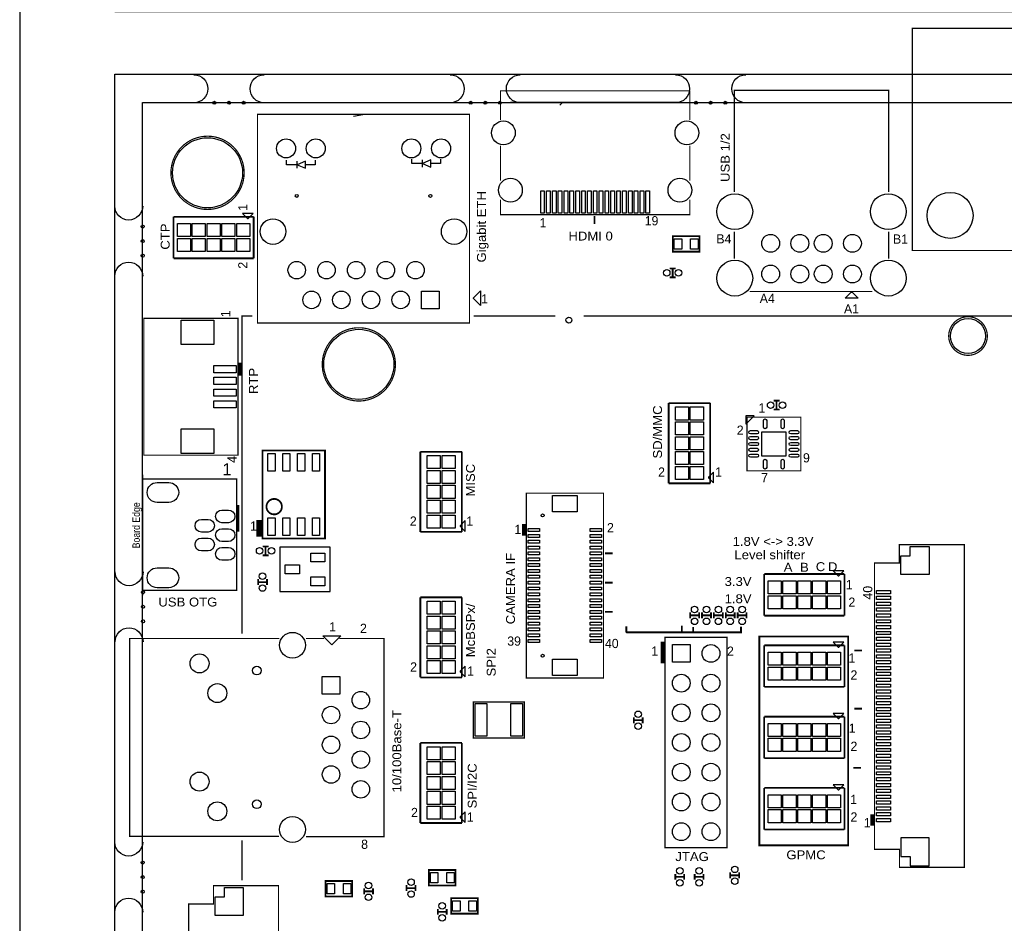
# Model space of a CAD drawing. Extents: x -11 to 131, y -42 to 220.
# Tile 2 of 4: x -11 to 74, y 35 to 112. Entities that reach past the tile are written whole.
import ezdxf
from ezdxf.enums import TextEntityAlignment as Align

# ---------------------------------------------------------------- set-up
doc = ezdxf.new("R2010")
doc.units = 0
for name, color, linetype in [('BOARD_GEOMETRY_OUTLINE', 4, 'CONTINUOUS'), ('BOARD_GEOMETRY_SILKSCREEN_TOP', 3, 'CONTINUOUS'), ('PACKAGE_GEOMETRY_SILKSCREEN_TOP', 5, 'CONTINUOUS'), ('PIN_TOP', 6, 'CONTINUOUS')]:
    doc.layers.add(name, color=color, linetype=linetype)

msp = doc.modelspace()

# ---------------------------------------------------------------- linework, layer by layer
at = {"layer": 'BOARD_GEOMETRY_OUTLINE'}
for points in [[(5.9944, 112.754664), (-2.3876, 112.754664), (-2.3876, 220.1418), (-10.5156, 220.1418), (-10.5156, 0.1778), (-2.37998, 0.1778), (-2.37998, 107.4166), (122.428, 107.4166), (122.387614, -0.0254), (130.515614, -0.0254), (130.515614, 220.160088), (122.387614, 220.160088), (122.428, 112.754664)], [(0, 0), (0, 105.000044), (120.000014, 105.000044), (120.000014, 0)]]:
    msp.add_lwpolyline(points, close=True, dxfattribs=at)
for points in [[(4.3942, 107.35818, -1), (4.3942, 104.97058)], [(10.3886, 104.97058, -1), (10.3886, 107.35818)], [(26.3144, 107.35818, -1), (26.3144, 104.97058)], [(32.3088, 104.97058, -1), (32.3088, 107.35818)], [(45.593, 107.35818, -1), (45.593, 104.97058)], [(51.5874, 104.97058, -1), (51.5874, 107.35818)], [(0.00762, 96.139, -1), (-2.37998, 96.139)], [(-2.37998, 90.1446, -1), (0.00762, 90.1446)], [(0.03302, 64.8716, -1), (-2.35458, 64.8716)], [(-2.35458, 58.8772, -1), (0.03302, 58.8772)], [(0.00762, 41.7576, -1), (-2.37998, 41.7576)], [(-2.37998, 35.7632, -1), (0.00762, 35.7632)]]:
    msp.add_lwpolyline(points, format="xyb", dxfattribs=at)
at = {"layer": 'BOARD_GEOMETRY_SILKSCREEN_TOP', "const_width": 0.1524}
for points in [[(38.6588, 94.615), (38.6588, 95.2754)], [(39.5478, 66.4464), (40.2082, 66.4464)], [(39.5478, 63.9318), (40.2082, 63.9318)], [(39.5478, 61.4426), (40.2082, 61.4426)], [(51.181508, 60.173108), (51.181508, 59.690508), (41.402508, 59.690508), (41.377108, 59.715908), (41.377108, 60.198508)], [(46.126908, 59.766708), (46.126908, 60.249308)], [(47.092108, 59.715908), (47.092108, 60.147708)], [(60.8838, 58.1406), (61.5442, 58.1406)], [(60.8838, 53.1622), (61.5442, 53.1622)], [(60.7822, 48.1076), (61.4426, 48.1076)]]:
    msp.add_lwpolyline(points, dxfattribs=at)
msp.add_lwpolyline([(52.959508, 59.334908), (60.350908, 59.334908), (60.350908, 41.478708), (52.756308, 41.478708), (52.756308, 59.334908)], close=True, dxfattribs=at)
at = {"layer": 'PACKAGE_GEOMETRY_SILKSCREEN_TOP'}
for points, const_width in [([(83.94319, 92.338652), (65.84315, 92.338652), (65.84315, 111.338614), (97.243138, 111.338614), (97.243138, 92.338652), (82.543142, 92.338652)], 0.100076), ([(30.610048, 103.495094), (30.610048, 105.995216), (46.810168, 105.995216), (46.810168, 103.495094)], 0.100076), ([(50.618644, 97.338388), (50.618644, 106.038396), (63.81877, 106.038396), (63.81877, 97.338388)], 0.100076), ([(16.129508, 86.131908), (9.830308, 86.131908), (9.830308, 103.988108), (27.965908, 103.988108), (27.965908, 86.131908), (15.570708, 86.131908)], 0.1016), ([(30.610048, 98.295206), (30.610048, 101.2952)], 0.100076), ([(46.810168, 101.2952), (46.810168, 98.295206)], 0.100076), ([(38.810184, 95.395034), (30.610048, 95.395034), (30.610048, 96.695006)], 0.100076), ([(46.810168, 96.695006), (46.810168, 95.395034), (44.509944, 95.395034)], 0.100076), ([(2.642108, 95.225108), (9.500108, 95.225108)], 0.1524), ([(2.642108, 91.669108), (2.642108, 95.225108)], 0.1524), ([(9.500108, 95.225108), (9.500108, 91.669108)], 0.1524), ([(38.509956, 95.395034), (44.710096, 95.395034)], 0.100076), ([(50.618644, 91.638374), (50.618644, 93.938344)], 0.100076), ([(63.81877, 93.938344), (63.81877, 91.638374)], 0.100076), ([(9.500108, 91.669108), (2.642108, 91.669108)], 0.1524), ([(45.593, 90.805), (45.085, 90.805)], 0.1524), ([(45.339, 90.043), (45.339, 90.805)], 0.1524), ([(45.593, 90.043), (45.085, 90.043)], 0.1524), ([(62.418722, 88.838278), (51.918616, 88.838278)], 0.100076), ([(8.49503, 59.563), (8.49503, 86.740238), (9.3726, 86.740238)], 0.100076), ([(28.321, 86.740238), (35.306, 86.740238)], 0.100076), ([(37.719, 86.740238), (109.194854, 86.740238), (109.194854, 68.707)], 0.100076), ([(8.154416, 81.190846), (8.154416, 74.840846), (0.104394, 74.840846), (0.104394, 86.540594), (8.154416, 86.540594), (8.154416, 80.590644)], 0.100076), ([(8.354314, 82.740754), (8.354314, 81.64068)], 0.299974), ([(44.9961, 79.287116), (48.5521, 79.287116)], 0.1524), ([(44.9961, 72.429116), (44.9961, 79.287116)], 0.1524), ([(48.5521, 79.287116), (48.5521, 72.429116)], 0.1524), ([(54.483508, 79.501492), (53.975508, 79.501492)], 0.1524), ([(54.229508, 78.739492), (54.229508, 79.501492)], 0.1524), ([(54.483508, 78.739492), (53.975508, 78.739492)], 0.1524), ([(54.900322, 78.09357), (51.70043, 78.09357), (51.70043, 73.49363), (56.30037, 73.49363), (56.30037, 78.09357), (54.750462, 78.09357)], 0.100076), ([(23.754588, 75.132184), (27.310588, 75.132184)], 0.1524), ([(23.754588, 68.274184), (23.754588, 75.132184)], 0.1524), ([(27.310588, 75.132184), (27.310588, 68.274184)], 0.1524), ([(0.013208, 73.160382), (0.013208, 62.880494), (-0.006858, 62.860428)], 0.100076), ([(1.563116, 72.800464), (8.043164, 72.800464), (8.043164, 63.28029), (-0.006858, 63.28029), (-0.006858, 72.800464), (1.963166, 72.800464)], 0.100076), ([(48.5521, 72.429116), (44.9961, 72.429116)], 0.1524), ([(39.417498, 64.086994), (39.417498, 55.787036), (32.817562, 55.787036), (32.817562, 71.586852), (39.417498, 71.586852), (39.417498, 63.186818)], 0.100076), ([(8.183118, 68.293488), (8.183118, 70.579488)], 0.151892), ([(9.957308, 67.869308), (9.957308, 69.291708)], 0.4572), ([(32.607504, 68.94703), (32.607504, 67.956938)], 0.299974), ([(27.310588, 68.274184), (23.754588, 68.274184)], 0.1524), ([(10.262108, 67.031108), (10.770108, 67.031108)], 0.1524), ([(10.516108, 67.031108), (10.516108, 66.269108)], 0.1524), ([(62.607952, 43.931332), (62.607952, 65.611502), (64.727836, 65.611502), (64.727836, 67.181476), (70.287896, 67.181476), (70.287896, 39.591488), (64.737996, 39.591488), (64.737996, 41.141396), (62.607952, 41.141396), (62.607952, 44.341288)], 0.100076), ([(10.262108, 66.269108), (10.770108, 66.269108)], 0.1524), ([(9.881108, 64.237108), (9.881108, 63.729108)], 0.1524), ([(10.643108, 63.983108), (9.881108, 63.983108)], 0.1524), ([(10.643108, 64.237108), (10.643108, 63.729108)], 0.1524), ([(53.173122, 64.672972), (60.031122, 64.672972)], 0.1524), ([(53.173122, 61.116972), (53.173122, 64.672972)], 0.1524), ([(60.031122, 64.672972), (60.031122, 61.116972)], 0.1524), ([(23.754588, 62.686184), (27.310588, 62.686184)], 0.1524), ([(23.754588, 55.828184), (23.754588, 62.686184)], 0.1524), ([(27.310588, 62.686184), (27.310588, 55.828184)], 0.1524), ([(46.838108, 61.392308), (46.838108, 60.884308)], 0.1524), ([(47.600108, 61.138308), (46.838108, 61.138308)], 0.1524), ([(47.600108, 61.392308), (47.600108, 60.884308)], 0.1524), ([(47.854108, 61.392308), (47.854108, 60.884308)], 0.1524), ([(48.616108, 61.138308), (47.854108, 61.138308)], 0.1524), ([(48.616108, 61.392308), (48.616108, 60.884308)], 0.1524), ([(48.870108, 61.392308), (48.870108, 60.884308)], 0.1524), ([(49.632108, 61.138308), (48.870108, 61.138308)], 0.1524), ([(49.632108, 61.392308), (49.632108, 60.884308)], 0.1524), ([(49.886108, 61.392308), (49.886108, 60.884308)], 0.1524), ([(50.648108, 61.138308), (49.886108, 61.138308)], 0.1524), ([(50.648108, 61.392308), (50.648108, 60.884308)], 0.1524), ([(50.902108, 60.884308), (50.902108, 61.392308)], 0.1524), ([(50.902108, 61.138308), (51.664108, 61.138308)], 0.1524), ([(51.664108, 60.884308), (51.664108, 61.392308)], 0.1524), ([(60.031122, 61.116972), (53.173122, 61.116972)], 0.1524), ([(11.675618, 42.251376), (-1.100582, 42.251376), (-1.100582, 59.167776), (11.701018, 59.167776)], 0.1016), ([(16.828008, 59.167776), (20.641818, 59.167776), (20.641818, 42.225976), (13.961618, 42.225976)], 0.1016), ([(13.961618, 59.167776), (15.519908, 59.167776)], 0.1016), ([(44.475908, 58.903108), (44.475908, 57.048908)], 0.3048), ([(49.987708, 55.753508), (49.987708, 41.275508), (44.679108, 41.275508), (44.679108, 59.258708), (49.987708, 59.258708), (49.987708, 55.143908)], 0.1016), ([(53.173122, 58.576972), (60.031122, 58.576972)], 0.1524), ([(53.173122, 55.020972), (53.173122, 58.576972)], 0.1524), ([(60.031122, 58.576972), (60.031122, 55.020972)], 0.1524), ([(27.310588, 55.828184), (23.754588, 55.828184)], 0.1524), ([(60.031122, 55.020972), (53.173122, 55.020972)], 0.1524), ([(31.66237, 53.733954), (32.65297, 53.733954), (32.65297, 50.655474), (28.296108, 50.655474), (28.296108, 53.733954), (31.68904, 53.733954)], 0.1016), ([(42.012108, 52.426108), (42.012108, 51.918108)], 0.1524), ([(42.774108, 52.172108), (42.012108, 52.172108)], 0.1524), ([(42.774108, 52.426108), (42.774108, 51.918108)], 0.1524), ([(53.173122, 52.480972), (60.031122, 52.480972)], 0.1524), ([(53.173122, 48.924972), (53.173122, 52.480972)], 0.1524), ([(60.031122, 52.480972), (60.031122, 48.924972)], 0.1524), ([(23.754588, 50.240184), (27.310588, 50.240184)], 0.1524), ([(23.754588, 43.382184), (23.754588, 50.240184)], 0.1524), ([(27.310588, 50.240184), (27.310588, 43.382184)], 0.1524), ([(60.031122, 48.924972), (53.173122, 48.924972)], 0.1524), ([(53.173122, 46.384972), (60.031122, 46.384972)], 0.1524), ([(53.173122, 42.828972), (53.173122, 46.384972)], 0.1524), ([(60.031122, 46.384972), (60.031122, 42.828972)], 0.1524), ([(62.4078, 43.151298), (62.4078, 44.14139)], 0.299974), ([(27.310588, 43.382184), (23.754588, 43.382184)], 0.1524), ([(60.031122, 42.828972), (53.173122, 42.828972)], 0.1524), ([(8.49503, 38.481), (8.49503, 41.91)], 0.100076), ([(45.568108, 38.532308), (45.568108, 39.040308)], 0.1524), ([(45.568108, 38.786308), (46.330108, 38.786308)], 0.1524), ([(46.330108, 38.532308), (46.330108, 39.040308)], 0.1524), ([(47.219108, 38.532308), (47.219108, 39.040308)], 0.1524), ([(47.219108, 38.786308), (47.981108, 38.786308)], 0.1524), ([(47.981108, 38.532308), (47.981108, 39.040308)], 0.1524), ([(50.267108, 38.659308), (50.267108, 39.167308)], 0.1524), ([(50.267108, 38.913308), (51.029108, 38.913308)], 0.1524), ([(51.029108, 38.659308), (51.029108, 39.167308)], 0.1524), ([(3.936492, 14.777974), (3.936492, 36.458144), (6.056376, 36.458144), (6.056376, 38.028118), (11.616436, 38.028118), (11.616436, 10.43813), (6.066536, 10.43813), (6.066536, 11.988038), (3.936492, 11.988038), (3.936492, 15.18793)], 0.100076), ([(22.581108, 37.567108), (22.581108, 38.075108)], 0.1524), ([(23.343108, 37.567108), (23.343108, 38.075108)], 0.1524), ([(18.948908, 37.287708), (18.948908, 37.795708)], 0.1524), ([(18.948908, 37.541708), (19.710908, 37.541708)], 0.1524), ([(19.710908, 37.287708), (19.710908, 37.795708)], 0.1524), ([(22.581108, 37.821108), (23.343108, 37.821108)], 0.1524), ([(25.248108, 35.535108), (25.248108, 36.043108)], 0.1524), ([(25.248108, 35.789108), (26.010108, 35.789108)], 0.1524), ([(26.010108, 35.535108), (26.010108, 36.043108)], 0.1524)]:
    msp.add_lwpolyline(points, dxfattribs=dict(at, const_width=const_width))
for points in [[(45.96003, 104.995218), (31.460186, 104.995218)], [(35.930078, 104.995218), (35.699954, 104.765094)], [(18.847308, 103.937308), (18.034508, 103.784908)], [(13.233908, 99.670108), (12.319508, 99.670108), (12.319508, 100.051108)], [(13.233908, 99.365308), (13.233908, 99.974908)], [(14.757908, 100.051108), (14.757908, 99.670108), (13.945108, 99.670108)], [(23.952708, 99.771708), (23.038308, 99.771708), (23.038308, 100.152708)], [(23.952708, 99.466908), (23.952708, 100.076508)], [(25.476708, 100.152708), (25.476708, 99.771708), (24.663908, 99.771708)]]:
    msp.add_lwpolyline(points, dxfattribs=at)
for points, const_width in [([(8.685276, 98.979482, 1), (2.420112, 98.979482, 1)], 0.100076), ([(72.25538, 85.0265, 1), (68.952832, 85.026484, 1)], 0.1016), ([(18.044922, 79.500222, 1), (18.945098, 85.700362, 1)], 0.100076), ([(11.913108, 70.434708, 1), (10.592308, 70.434708, 1)], 0.1524)]:
    msp.add_lwpolyline(points, format="xyb", close=True, dxfattribs=dict(at, const_width=const_width))
for points in [[(13.945108, 99.365308), (13.945108, 99.974908), (13.233908, 99.670108)], [(24.663908, 99.466908), (24.663908, 100.076508), (23.952708, 99.771708)], [(9.449308, 95.504508), (8.534908, 95.504508), (8.966708, 95.072708), (9.017508, 95.072708)], [(28.900628, 88.903048), (28.900628, 87.633048), (28.291028, 88.242648), (28.291028, 88.293448)], [(61.200792, 88.27516), (60.100972, 88.27516), (60.600844, 88.775032), (60.70092, 88.775032)], [(52.300378, 78.193646), (51.600354, 78.193646), (51.600354, 77.493622)], [(48.8315, 72.479916), (48.8315, 73.394316), (48.3997, 72.962516), (48.3997, 72.911716)], [(27.589988, 68.324984), (27.589988, 69.239384), (27.158188, 68.807584), (27.158188, 68.756784)], [(16.053308, 63.170308), (16.053308, 66.980308), (11.735308, 66.980308), (11.735308, 63.170308)], [(59.980322, 64.952372), (59.065922, 64.952372), (59.497722, 64.520572), (59.548522, 64.520572)], [(15.409418, 59.396376), (16.958818, 59.396376), (16.196818, 58.634376), (16.171418, 58.634376)], [(59.980322, 58.856372), (59.065922, 58.856372), (59.497722, 58.424572), (59.548522, 58.424572)], [(27.589988, 55.878984), (27.589988, 56.793384), (27.158188, 56.361584), (27.158188, 56.310784)], [(59.980322, 52.760372), (59.065922, 52.760372), (59.497722, 52.328572), (59.548522, 52.328572)], [(59.980322, 46.664372), (59.065922, 46.664372), (59.497722, 46.232572), (59.548522, 46.232572)], [(27.589988, 43.432984), (27.589988, 44.347384), (27.158188, 43.915584), (27.158188, 43.864784)]]:
    msp.add_lwpolyline(points, close=True, dxfattribs=at)
at = {"layer": 'PACKAGE_GEOMETRY_SILKSCREEN_TOP', "const_width": 0.1524}
for points in [[(45.349668, 93.562932), (47.635668, 93.562932), (47.635668, 92.242132), (45.349668, 92.242132)], [(15.596108, 67.716908), (15.596108, 75.235308), (10.262108, 75.235308), (10.262108, 67.716908)], [(24.486108, 39.370508), (26.772108, 39.370508), (26.772108, 38.049708), (24.486108, 38.049708)], [(17.932908, 37.109908), (15.646908, 37.109908), (15.646908, 38.430708), (17.932908, 38.430708)], [(26.391108, 36.957508), (28.677108, 36.957508), (28.677108, 35.636708), (26.391108, 35.636708)]]:
    msp.add_lwpolyline(points, close=True, dxfattribs=at)
at = {"layer": 'PIN_TOP'}
for points in [[(34.36239, 97.447608), (34.36239, 95.542608), (34.05759, 95.542608), (34.05759, 97.447608)], [(34.862516, 97.447608), (34.862516, 95.542608), (34.557716, 95.542608), (34.557716, 97.447608)], [(35.362388, 97.447608), (35.362388, 95.542608), (35.057588, 95.542608), (35.057588, 97.447608)], [(35.862514, 97.447608), (35.862514, 95.542608), (35.557714, 95.542608), (35.557714, 97.447608)], [(36.362386, 97.447608), (36.362386, 95.542608), (36.057586, 95.542608), (36.057586, 97.447608)], [(36.862512, 97.447608), (36.862512, 95.542608), (36.557712, 95.542608), (36.557712, 97.447608)], [(37.362384, 97.447608), (37.362384, 95.542608), (37.057584, 95.542608), (37.057584, 97.447608)], [(37.86251, 97.447608), (37.86251, 95.542608), (37.55771, 95.542608), (37.55771, 97.447608)], [(38.362382, 97.447608), (38.362382, 95.542608), (38.057582, 95.542608), (38.057582, 97.447608)], [(38.862508, 97.447608), (38.862508, 95.542608), (38.557708, 95.542608), (38.557708, 97.447608)], [(39.362634, 97.447608), (39.362634, 95.542608), (39.057834, 95.542608), (39.057834, 97.447608)], [(39.862506, 97.447608), (39.862506, 95.542608), (39.557706, 95.542608), (39.557706, 97.447608)], [(40.362632, 97.447608), (40.362632, 95.542608), (40.057832, 95.542608), (40.057832, 97.447608)], [(40.862504, 97.447608), (40.862504, 95.542608), (40.557704, 95.542608), (40.557704, 97.447608)], [(41.36263, 97.447608), (41.36263, 95.542608), (41.05783, 95.542608), (41.05783, 97.447608)], [(41.862502, 97.447608), (41.862502, 95.542608), (41.557702, 95.542608), (41.557702, 97.447608)], [(42.362628, 97.447608), (42.362628, 95.542608), (42.057828, 95.542608), (42.057828, 97.447608)], [(42.8625, 97.447608), (42.8625, 95.542608), (42.5577, 95.542608), (42.5577, 97.447608)], [(43.362626, 97.447608), (43.362626, 95.542608), (43.057826, 95.542608), (43.057826, 97.447608)], [(4.089908, 94.640908), (4.089908, 93.523308), (2.972308, 93.523308), (2.972308, 94.640908)], [(5.359908, 94.640908), (5.359908, 93.523308), (4.242308, 93.523308), (4.242308, 94.640908)], [(6.629908, 94.640908), (6.629908, 93.523308), (5.512308, 93.523308), (5.512308, 94.640908)], [(7.899908, 94.640908), (7.899908, 93.523308), (6.782308, 93.523308), (6.782308, 94.640908)], [(9.169908, 94.640908), (9.169908, 93.523308), (8.052308, 93.523308), (8.052308, 94.640908)], [(4.089908, 93.370908), (4.089908, 92.253308), (2.972308, 92.253308), (2.972308, 93.370908)], [(5.359908, 93.370908), (5.359908, 92.253308), (4.242308, 92.253308), (4.242308, 93.370908)], [(6.629908, 93.370908), (6.629908, 92.253308), (5.512308, 92.253308), (5.512308, 93.370908)], [(7.899908, 93.370908), (7.899908, 92.253308), (6.782308, 92.253308), (6.782308, 93.370908)], [(9.169908, 93.370908), (9.169908, 92.253308), (8.052308, 92.253308), (8.052308, 93.370908)], [(45.476668, 92.458032), (45.476668, 93.347032), (46.111668, 93.347032), (46.111668, 92.458032)], [(46.873668, 92.458032), (46.873668, 93.347032), (47.508668, 93.347032), (47.508668, 92.458032)], [(25.362408, 88.862408), (25.362408, 87.363808), (23.863808, 87.363808), (23.863808, 88.862408)], [(3.307334, 86.394798), (6.101334, 86.394798), (6.101334, 84.286598), (3.307334, 84.286598)], [(6.101842, 82.495644), (8.006842, 82.495644), (8.006842, 81.886044), (6.101842, 81.886044)], [(6.101842, 81.495646), (8.006842, 81.495646), (8.006842, 80.886046), (6.101842, 80.886046)], [(6.101842, 80.495394), (8.006842, 80.495394), (8.006842, 79.885794), (6.101842, 79.885794)], [(6.101842, 79.495396), (8.006842, 79.495396), (8.006842, 78.885796), (6.101842, 78.885796)], [(46.6979, 77.839316), (45.5803, 77.839316), (45.5803, 78.956916), (46.6979, 78.956916)], [(47.9679, 77.839316), (46.8503, 77.839316), (46.8503, 78.956916), (47.9679, 78.956916)], [(46.6979, 76.569316), (45.5803, 76.569316), (45.5803, 77.686916), (46.6979, 77.686916)], [(47.9679, 76.569316), (46.8503, 76.569316), (46.8503, 77.686916), (47.9679, 77.686916)], [(3.307334, 77.094842), (6.101334, 77.094842), (6.101334, 74.986642), (3.307334, 74.986642)], [(52.9717, 76.8223), (55.0291, 76.8223), (55.0291, 74.7649), (52.9717, 74.7649)], [(46.6979, 75.299316), (45.5803, 75.299316), (45.5803, 76.416916), (46.6979, 76.416916)], [(47.9679, 75.299316), (46.8503, 75.299316), (46.8503, 76.416916), (47.9679, 76.416916)], [(11.328908, 73.482708), (10.719308, 73.482708), (10.719308, 74.981308), (11.328908, 74.981308)], [(12.598908, 73.482708), (11.989308, 73.482708), (11.989308, 74.981308), (12.598908, 74.981308)], [(13.868908, 73.482708), (13.259308, 73.482708), (13.259308, 74.981308), (13.868908, 74.981308)], [(15.138908, 73.482708), (14.529308, 73.482708), (14.529308, 74.981308), (15.138908, 74.981308)], [(46.6979, 74.029316), (45.5803, 74.029316), (45.5803, 75.146916), (46.6979, 75.146916)], [(47.9679, 74.029316), (46.8503, 74.029316), (46.8503, 75.146916), (47.9679, 75.146916)], [(25.456388, 73.684384), (24.338788, 73.684384), (24.338788, 74.801984), (25.456388, 74.801984)], [(26.726388, 73.684384), (25.608788, 73.684384), (25.608788, 74.801984), (26.726388, 74.801984)], [(25.456388, 72.414384), (24.338788, 72.414384), (24.338788, 73.531984), (25.456388, 73.531984)], [(26.726388, 72.414384), (25.608788, 72.414384), (25.608788, 73.531984), (26.726388, 73.531984)], [(46.6979, 72.759316), (45.5803, 72.759316), (45.5803, 73.876916), (46.6979, 73.876916)], [(47.9679, 72.759316), (46.8503, 72.759316), (46.8503, 73.876916), (47.9679, 73.876916)], [(25.456388, 71.144384), (24.338788, 71.144384), (24.338788, 72.261984), (25.456388, 72.261984)], [(26.726388, 71.144384), (25.608788, 71.144384), (25.608788, 72.261984), (26.726388, 72.261984)], [(25.456388, 69.874384), (24.338788, 69.874384), (24.338788, 70.991984), (25.456388, 70.991984)], [(26.726388, 69.874384), (25.608788, 69.874384), (25.608788, 70.991984), (26.726388, 70.991984)], [(35.06343, 71.38543), (37.17163, 71.38543), (37.17163, 69.98843), (35.06343, 69.98843)], [(11.328908, 67.970908), (10.719308, 67.970908), (10.719308, 69.469508), (11.328908, 69.469508)], [(12.598908, 67.970908), (11.989308, 67.970908), (11.989308, 69.469508), (12.598908, 69.469508)], [(13.868908, 67.970908), (13.259308, 67.970908), (13.259308, 69.469508), (13.868908, 69.469508)], [(15.138908, 67.970908), (14.529308, 67.970908), (14.529308, 69.469508), (15.138908, 69.469508)], [(25.456388, 68.604384), (24.338788, 68.604384), (24.338788, 69.721984), (25.456388, 69.721984)], [(26.726388, 68.604384), (25.608788, 68.604384), (25.608788, 69.721984), (26.726388, 69.721984)], [(32.972248, 68.563998), (33.962848, 68.563998), (33.962848, 68.309998), (32.972248, 68.309998)], [(38.272212, 68.563998), (39.262812, 68.563998), (39.262812, 68.309998), (38.272212, 68.309998)], [(32.972248, 68.063872), (33.962848, 68.063872), (33.962848, 67.809872), (32.972248, 67.809872)], [(32.972248, 67.564), (33.962848, 67.564), (33.962848, 67.31), (32.972248, 67.31)], [(38.272212, 68.063872), (39.262812, 68.063872), (39.262812, 67.809872), (38.272212, 67.809872)], [(38.272212, 67.564), (39.262812, 67.564), (39.262812, 67.31), (38.272212, 67.31)], [(32.972248, 67.063874), (33.962848, 67.063874), (33.962848, 66.809874), (32.972248, 66.809874)], [(32.972248, 66.564002), (33.962848, 66.564002), (33.962848, 66.310002), (32.972248, 66.310002)], [(38.272212, 67.063874), (39.262812, 67.063874), (39.262812, 66.809874), (38.272212, 66.809874)], [(38.272212, 66.564002), (39.262812, 66.564002), (39.262812, 66.310002), (38.272212, 66.310002)], [(64.868044, 64.63157), (64.868044, 66.231516), (65.66789, 66.231516), (65.66789, 67.031362), (67.267836, 67.031362), (67.267836, 64.63157)], [(15.595981, 65.710308), (14.377035, 65.710308), (14.377035, 66.472308), (15.595981, 66.472308)], [(32.972248, 66.063876), (33.962848, 66.063876), (33.962848, 65.809876), (32.972248, 65.809876)], [(38.272212, 66.063876), (39.262812, 66.063876), (39.262812, 65.809876), (38.272212, 65.809876)], [(13.411581, 64.694308), (12.192635, 64.694308), (12.192635, 65.456308), (13.411581, 65.456308)], [(32.972248, 65.564004), (33.962848, 65.564004), (33.962848, 65.310004), (32.972248, 65.310004)], [(32.972248, 65.063878), (33.962848, 65.063878), (33.962848, 64.809878), (32.972248, 64.809878)], [(38.272212, 65.564004), (39.262812, 65.564004), (39.262812, 65.310004), (38.272212, 65.310004)], [(38.272212, 65.063878), (39.262812, 65.063878), (39.262812, 64.809878), (38.272212, 64.809878)], [(15.595981, 63.678308), (14.377035, 63.678308), (14.377035, 64.440308), (15.595981, 64.440308)], [(32.972248, 64.564006), (33.962848, 64.564006), (33.962848, 64.310006), (32.972248, 64.310006)], [(32.972248, 64.06388), (33.962848, 64.06388), (33.962848, 63.80988), (32.972248, 63.80988)], [(38.272212, 64.564006), (39.262812, 64.564006), (39.262812, 64.310006), (38.272212, 64.310006)], [(38.272212, 64.06388), (39.262812, 64.06388), (39.262812, 63.80988), (38.272212, 63.80988)], [(54.620922, 64.088772), (54.620922, 62.971172), (53.503322, 62.971172), (53.503322, 64.088772)], [(55.890922, 64.088772), (55.890922, 62.971172), (54.773322, 62.971172), (54.773322, 64.088772)], [(57.160922, 64.088772), (57.160922, 62.971172), (56.043322, 62.971172), (56.043322, 64.088772)], [(58.430922, 64.088772), (58.430922, 62.971172), (57.313322, 62.971172), (57.313322, 64.088772)], [(59.700922, 64.088772), (59.700922, 62.971172), (58.583322, 62.971172), (58.583322, 64.088772)], [(32.972248, 63.564008), (33.962848, 63.564008), (33.962848, 63.310008), (32.972248, 63.310008)], [(38.272212, 63.564008), (39.262812, 63.564008), (39.262812, 63.310008), (38.272212, 63.310008)], [(63.96482, 62.991746), (62.77102, 62.991746), (62.77102, 63.271146), (63.96482, 63.271146)], [(25.456388, 61.238384), (24.338788, 61.238384), (24.338788, 62.355984), (25.456388, 62.355984)], [(26.726388, 61.238384), (25.608788, 61.238384), (25.608788, 62.355984), (26.726388, 62.355984)], [(32.972248, 63.063882), (33.962848, 63.063882), (33.962848, 62.809882), (32.972248, 62.809882)], [(32.972248, 62.56401), (33.962848, 62.56401), (33.962848, 62.31001), (32.972248, 62.31001)], [(38.272212, 63.063882), (39.262812, 63.063882), (39.262812, 62.809882), (38.272212, 62.809882)], [(38.272212, 62.56401), (39.262812, 62.56401), (39.262812, 62.31001), (38.272212, 62.31001)], [(54.620922, 62.818772), (54.620922, 61.701172), (53.503322, 61.701172), (53.503322, 62.818772)], [(55.890922, 62.818772), (55.890922, 61.701172), (54.773322, 61.701172), (54.773322, 62.818772)], [(57.160922, 62.818772), (57.160922, 61.701172), (56.043322, 61.701172), (56.043322, 62.818772)], [(58.430922, 62.818772), (58.430922, 61.701172), (57.313322, 61.701172), (57.313322, 62.818772)], [(59.700922, 62.818772), (59.700922, 61.701172), (58.583322, 61.701172), (58.583322, 62.818772)], [(63.96482, 62.49162), (62.77102, 62.49162), (62.77102, 62.77102), (63.96482, 62.77102)], [(32.972248, 62.063884), (33.962848, 62.063884), (33.962848, 61.809884), (32.972248, 61.809884)], [(32.972248, 61.564012), (33.962848, 61.564012), (33.962848, 61.310012), (32.972248, 61.310012)], [(38.272212, 62.063884), (39.262812, 62.063884), (39.262812, 61.809884), (38.272212, 61.809884)], [(38.272212, 61.564012), (39.262812, 61.564012), (39.262812, 61.310012), (38.272212, 61.310012)], [(63.96482, 61.991748), (62.77102, 61.991748), (62.77102, 62.271148), (63.96482, 62.271148)], [(63.96482, 61.491622), (62.77102, 61.491622), (62.77102, 61.771022), (63.96482, 61.771022)], [(25.456388, 59.968384), (24.338788, 59.968384), (24.338788, 61.085984), (25.456388, 61.085984)], [(26.726388, 59.968384), (25.608788, 59.968384), (25.608788, 61.085984), (26.726388, 61.085984)], [(32.972248, 61.063886), (33.962848, 61.063886), (33.962848, 60.809886), (32.972248, 60.809886)], [(38.272212, 61.063886), (39.262812, 61.063886), (39.262812, 60.809886), (38.272212, 60.809886)], [(63.96482, 60.99175), (62.77102, 60.99175), (62.77102, 61.27115), (63.96482, 61.27115)], [(63.96482, 60.491624), (62.77102, 60.491624), (62.77102, 60.771024), (63.96482, 60.771024)], [(25.456388, 58.698384), (24.338788, 58.698384), (24.338788, 59.815984), (25.456388, 59.815984)], [(26.726388, 58.698384), (25.608788, 58.698384), (25.608788, 59.815984), (26.726388, 59.815984)], [(32.972248, 60.564014), (33.962848, 60.564014), (33.962848, 60.310014), (32.972248, 60.310014)], [(32.972248, 60.063888), (33.962848, 60.063888), (33.962848, 59.809888), (32.972248, 59.809888)], [(38.272212, 60.564014), (39.262812, 60.564014), (39.262812, 60.310014), (38.272212, 60.310014)], [(38.272212, 60.063888), (39.262812, 60.063888), (39.262812, 59.809888), (38.272212, 59.809888)], [(63.96482, 59.991752), (62.77102, 59.991752), (62.77102, 60.271152), (63.96482, 60.271152)], [(32.972248, 59.564016), (33.962848, 59.564016), (33.962848, 59.310016), (32.972248, 59.310016)], [(32.972248, 59.06389), (33.962848, 59.06389), (33.962848, 58.80989), (32.972248, 58.80989)], [(38.272212, 59.564016), (39.262812, 59.564016), (39.262812, 59.310016), (38.272212, 59.310016)], [(38.272212, 59.06389), (39.262812, 59.06389), (39.262812, 58.80989), (38.272212, 58.80989)], [(63.96482, 59.491626), (62.77102, 59.491626), (62.77102, 59.771026), (63.96482, 59.771026)], [(63.96482, 58.991754), (62.77102, 58.991754), (62.77102, 59.271154), (63.96482, 59.271154)], [(25.456388, 57.428384), (24.338788, 57.428384), (24.338788, 58.545984), (25.456388, 58.545984)], [(26.726388, 57.428384), (25.608788, 57.428384), (25.608788, 58.545984), (26.726388, 58.545984)], [(45.314108, 58.649108), (46.838108, 58.649108), (46.838108, 57.125108), (45.314108, 57.125108)], [(63.96482, 58.491628), (62.77102, 58.491628), (62.77102, 58.771028), (63.96482, 58.771028)], [(63.96482, 57.991756), (62.77102, 57.991756), (62.77102, 58.271156), (63.96482, 58.271156)], [(25.456388, 56.158384), (24.338788, 56.158384), (24.338788, 57.275984), (25.456388, 57.275984)], [(26.726388, 56.158384), (25.608788, 56.158384), (25.608788, 57.275984), (26.726388, 57.275984)], [(35.06343, 57.385458), (37.17163, 57.385458), (37.17163, 55.988458), (35.06343, 55.988458)], [(54.620922, 57.992772), (54.620922, 56.875172), (53.503322, 56.875172), (53.503322, 57.992772)], [(55.890922, 57.992772), (55.890922, 56.875172), (54.773322, 56.875172), (54.773322, 57.992772)], [(57.160922, 57.992772), (57.160922, 56.875172), (56.043322, 56.875172), (56.043322, 57.992772)], [(58.430922, 57.992772), (58.430922, 56.875172), (57.313322, 56.875172), (57.313322, 57.992772)], [(59.700922, 57.992772), (59.700922, 56.875172), (58.583322, 56.875172), (58.583322, 57.992772)], [(63.96482, 57.49163), (62.77102, 57.49163), (62.77102, 57.77103), (63.96482, 57.77103)], [(54.620922, 56.722772), (54.620922, 55.605172), (53.503322, 55.605172), (53.503322, 56.722772)], [(55.890922, 56.722772), (55.890922, 55.605172), (54.773322, 55.605172), (54.773322, 56.722772)], [(57.160922, 56.722772), (57.160922, 55.605172), (56.043322, 55.605172), (56.043322, 56.722772)], [(58.430922, 56.722772), (58.430922, 55.605172), (57.313322, 55.605172), (57.313322, 56.722772)], [(59.700922, 56.722772), (59.700922, 55.605172), (58.583322, 55.605172), (58.583322, 56.722772)], [(63.96482, 56.991758), (62.77102, 56.991758), (62.77102, 57.271158), (63.96482, 57.271158)], [(63.96482, 56.491632), (62.77102, 56.491632), (62.77102, 56.771032), (63.96482, 56.771032)], [(16.869918, 54.405276), (15.371318, 54.405276), (15.371318, 55.903876), (16.869918, 55.903876)], [(63.96482, 55.99176), (62.77102, 55.99176), (62.77102, 56.27116), (63.96482, 56.27116)], [(63.96482, 55.491634), (62.77102, 55.491634), (62.77102, 55.771034), (63.96482, 55.771034)], [(63.96482, 54.991762), (62.77102, 54.991762), (62.77102, 55.271162), (63.96482, 55.271162)], [(63.96482, 54.491636), (62.77102, 54.491636), (62.77102, 54.771036), (63.96482, 54.771036)], [(63.96482, 53.991764), (62.77102, 53.991764), (62.77102, 54.271164), (63.96482, 54.271164)], [(28.4353, 50.8), (28.4353, 53.594), (29.4513, 53.594), (29.4513, 50.8)], [(31.4833, 50.8), (31.4833, 53.594), (32.4993, 53.594), (32.4993, 50.8)], [(63.96482, 53.491638), (62.77102, 53.491638), (62.77102, 53.771038), (63.96482, 53.771038)], [(63.96482, 52.991766), (62.77102, 52.991766), (62.77102, 53.271166), (63.96482, 53.271166)], [(63.96482, 52.49164), (62.77102, 52.49164), (62.77102, 52.77104), (63.96482, 52.77104)], [(63.96482, 51.991768), (62.77102, 51.991768), (62.77102, 52.271168), (63.96482, 52.271168)], [(54.620922, 51.896772), (54.620922, 50.779172), (53.503322, 50.779172), (53.503322, 51.896772)], [(55.890922, 51.896772), (55.890922, 50.779172), (54.773322, 50.779172), (54.773322, 51.896772)], [(57.160922, 51.896772), (57.160922, 50.779172), (56.043322, 50.779172), (56.043322, 51.896772)], [(58.430922, 51.896772), (58.430922, 50.779172), (57.313322, 50.779172), (57.313322, 51.896772)], [(59.700922, 51.896772), (59.700922, 50.779172), (58.583322, 50.779172), (58.583322, 51.896772)], [(63.96482, 51.491642), (62.77102, 51.491642), (62.77102, 51.771042), (63.96482, 51.771042)], [(54.620922, 50.626772), (54.620922, 49.509172), (53.503322, 49.509172), (53.503322, 50.626772)], [(55.890922, 50.626772), (55.890922, 49.509172), (54.773322, 49.509172), (54.773322, 50.626772)], [(57.160922, 50.626772), (57.160922, 49.509172), (56.043322, 49.509172), (56.043322, 50.626772)], [(58.430922, 50.626772), (58.430922, 49.509172), (57.313322, 49.509172), (57.313322, 50.626772)], [(59.700922, 50.626772), (59.700922, 49.509172), (58.583322, 49.509172), (58.583322, 50.626772)], [(63.96482, 50.99177), (62.77102, 50.99177), (62.77102, 51.27117), (63.96482, 51.27117)], [(63.96482, 50.491644), (62.77102, 50.491644), (62.77102, 50.771044), (63.96482, 50.771044)], [(25.456388, 48.792384), (24.338788, 48.792384), (24.338788, 49.909984), (25.456388, 49.909984)], [(26.726388, 48.792384), (25.608788, 48.792384), (25.608788, 49.909984), (26.726388, 49.909984)], [(63.96482, 49.991772), (62.77102, 49.991772), (62.77102, 50.271172), (63.96482, 50.271172)], [(63.96482, 49.491646), (62.77102, 49.491646), (62.77102, 49.771046), (63.96482, 49.771046)], [(63.96482, 48.991774), (62.77102, 48.991774), (62.77102, 49.271174), (63.96482, 49.271174)], [(25.456388, 47.522384), (24.338788, 47.522384), (24.338788, 48.639984), (25.456388, 48.639984)], [(26.726388, 47.522384), (25.608788, 47.522384), (25.608788, 48.639984), (26.726388, 48.639984)], [(63.96482, 48.491648), (62.77102, 48.491648), (62.77102, 48.771048), (63.96482, 48.771048)], [(63.96482, 47.991776), (62.77102, 47.991776), (62.77102, 48.271176), (63.96482, 48.271176)], [(25.456388, 46.252384), (24.338788, 46.252384), (24.338788, 47.369984), (25.456388, 47.369984)], [(26.726388, 46.252384), (25.608788, 46.252384), (25.608788, 47.369984), (26.726388, 47.369984)], [(63.96482, 47.49165), (62.77102, 47.49165), (62.77102, 47.77105), (63.96482, 47.77105)], [(63.96482, 46.991778), (62.77102, 46.991778), (62.77102, 47.271178), (63.96482, 47.271178)], [(63.96482, 46.491652), (62.77102, 46.491652), (62.77102, 46.771052), (63.96482, 46.771052)], [(25.456388, 44.982384), (24.338788, 44.982384), (24.338788, 46.099984), (25.456388, 46.099984)], [(26.726388, 44.982384), (25.608788, 44.982384), (25.608788, 46.099984), (26.726388, 46.099984)], [(54.620922, 45.800772), (54.620922, 44.683172), (53.503322, 44.683172), (53.503322, 45.800772)], [(55.890922, 45.800772), (55.890922, 44.683172), (54.773322, 44.683172), (54.773322, 45.800772)], [(57.160922, 45.800772), (57.160922, 44.683172), (56.043322, 44.683172), (56.043322, 45.800772)], [(58.430922, 45.800772), (58.430922, 44.683172), (57.313322, 44.683172), (57.313322, 45.800772)], [(59.700922, 45.800772), (59.700922, 44.683172), (58.583322, 44.683172), (58.583322, 45.800772)], [(63.96482, 45.99178), (62.77102, 45.99178), (62.77102, 46.27118), (63.96482, 46.27118)], [(63.96482, 45.491654), (62.77102, 45.491654), (62.77102, 45.771054), (63.96482, 45.771054)], [(25.456388, 43.712384), (24.338788, 43.712384), (24.338788, 44.829984), (25.456388, 44.829984)], [(26.726388, 43.712384), (25.608788, 43.712384), (25.608788, 44.829984), (26.726388, 44.829984)], [(63.96482, 44.991782), (62.77102, 44.991782), (62.77102, 45.271182), (63.96482, 45.271182)], [(63.96482, 44.491656), (62.77102, 44.491656), (62.77102, 44.771056), (63.96482, 44.771056)], [(54.620922, 44.530772), (54.620922, 43.413172), (53.503322, 43.413172), (53.503322, 44.530772)], [(55.890922, 44.530772), (55.890922, 43.413172), (54.773322, 43.413172), (54.773322, 44.530772)], [(57.160922, 44.530772), (57.160922, 43.413172), (56.043322, 43.413172), (56.043322, 44.530772)], [(58.430922, 44.530772), (58.430922, 43.413172), (57.313322, 43.413172), (57.313322, 44.530772)], [(59.700922, 44.530772), (59.700922, 43.413172), (58.583322, 43.413172), (58.583322, 44.530772)], [(63.96482, 43.991784), (62.77102, 43.991784), (62.77102, 44.271184), (63.96482, 44.271184)], [(63.96482, 43.491658), (62.77102, 43.491658), (62.77102, 43.771058), (63.96482, 43.771058)], [(64.868044, 42.131234), (64.868044, 40.531288), (65.66789, 40.531288), (65.66789, 39.731442), (67.267836, 39.731442), (67.267836, 42.131234)], [(24.613108, 38.265608), (24.613108, 39.154608), (25.248108, 39.154608), (25.248108, 38.265608)], [(26.010108, 38.265608), (26.010108, 39.154608), (26.645108, 39.154608), (26.645108, 38.265608)], [(16.408908, 38.214808), (16.408908, 37.325808), (15.773908, 37.325808), (15.773908, 38.214808)], [(17.805908, 38.214808), (17.805908, 37.325808), (17.170908, 37.325808), (17.170908, 38.214808)], [(6.196584, 35.478212), (6.196584, 37.078158), (6.99643, 37.078158), (6.99643, 37.878004), (8.596376, 37.878004), (8.596376, 35.478212)], [(26.518108, 35.852608), (26.518108, 36.741608), (27.153108, 36.741608), (27.153108, 35.852608)], [(27.915108, 35.852608), (27.915108, 36.741608), (28.550108, 36.741608), (28.550108, 35.852608)]]:
    msp.add_lwpolyline(points, close=True, dxfattribs=at)
for points in [[(53.110638, 77.239114), (53.110638, 77.797914, -1), (53.390038, 77.797914), (53.390038, 77.239114, -1)], [(54.610762, 77.239114), (54.610762, 77.797914, -1), (54.890162, 77.797914), (54.890162, 77.239114, -1)], [(52.554886, 76.653898), (51.996086, 76.653898, -1), (51.996086, 76.933298), (52.554886, 76.933298, -1)], [(56.004714, 76.653898), (55.445914, 76.653898, -1), (55.445914, 76.933298), (56.004714, 76.933298, -1)], [(52.554886, 76.154026), (51.996086, 76.154026, -1), (51.996086, 76.433426), (52.554886, 76.433426, -1)], [(52.554886, 75.6539), (51.996086, 75.6539, -1), (51.996086, 75.9333), (52.554886, 75.9333, -1)], [(56.004714, 76.154026), (55.445914, 76.154026, -1), (55.445914, 76.433426), (56.004714, 76.433426, -1)], [(56.004714, 75.6539), (55.445914, 75.6539, -1), (55.445914, 75.9333), (56.004714, 75.9333, -1)], [(52.554886, 75.153774), (51.996086, 75.153774, -1), (51.996086, 75.433174), (52.554886, 75.433174, -1)], [(56.004714, 75.153774), (55.445914, 75.153774, -1), (55.445914, 75.433174), (56.004714, 75.433174, -1)], [(52.554886, 74.653902), (51.996086, 74.653902, -1), (51.996086, 74.933302), (52.554886, 74.933302, -1)], [(53.110638, 73.789286), (53.110638, 74.348086, -1), (53.390038, 74.348086), (53.390038, 73.789286, -1)], [(54.610762, 73.789286), (54.610762, 74.348086, -1), (54.890162, 74.348086), (54.890162, 73.789286, -1)], [(56.004714, 74.653902), (55.445914, 74.653902, -1), (55.445914, 74.933302), (56.004714, 74.933302, -1)], [(2.233422, 70.799452), (1.242822, 70.799452, -1), (1.242822, 72.501252), (2.233422, 72.501252, -1)], [(7.342632, 69.054218), (6.783832, 69.054218, -1), (6.783832, 70.146418), (7.342632, 70.146418, -1)], [(5.592572, 68.254372), (5.033772, 68.254372, -1), (5.033772, 69.346572), (5.592572, 69.346572, -1)], [(7.342632, 67.454272), (6.783832, 67.454272, -1), (6.783832, 68.546472), (7.342632, 68.546472, -1)], [(5.592572, 66.654172), (5.033772, 66.654172, -1), (5.033772, 67.746372), (5.592572, 67.746372, -1)], [(7.342632, 65.854326), (6.783832, 65.854326, -1), (6.783832, 66.946526), (7.342632, 66.946526, -1)], [(2.233422, 63.499492), (1.242822, 63.499492, -1), (1.242822, 65.201292), (2.233422, 65.201292, -1)]]:
    msp.add_lwpolyline(points, format="xyb", close=True, dxfattribs=at)
for centre, radius in [((6.1468, 104.97058), 0.127), ((7.3914, 104.97058), 0.127), ((8.636, 104.97058), 0.127), ((28.067, 104.97058), 0.127), ((29.3116, 104.97058), 0.127), ((30.5562, 104.97058), 0.127), ((47.3456, 104.97058), 0.127), ((48.5902, 104.97058), 0.127), ((49.8348, 104.97058), 0.127), ((30.859984, 102.39502), 1.016), ((46.560232, 102.39502), 1.016), ((5.552694, 98.979482), 2.9972), ((12.268708, 101.067108), 0.8128), ((14.808708, 101.067108), 0.8128), ((22.987508, 101.067108), 0.8128), ((25.527508, 101.067108), 0.8128), ((31.460186, 97.495106), 1.016), ((45.96003, 97.495106), 1.016), ((13.183108, 97.003108), 0.127), ((24.613108, 97.003108), 0.127), ((50.648616, 95.658178), 1.5367), ((63.788798, 95.658178), 1.5367), ((69.073014, 95.338646), 1.9685), ((0.00762, 94.3864), 0.127), ((11.151108, 93.955108), 1.0922), ((26.645108, 93.955108), 1.0922), ((53.718714, 92.948252), 0.762), ((56.218582, 92.948252), 0.762), ((58.218578, 92.948252), 0.762), ((60.7187, 92.948252), 0.762), ((0.00762, 93.1418), 0.127), ((0.00762, 91.8972), 0.127), ((13.183108, 90.653108), 0.7493), ((15.723108, 90.653108), 0.7493), ((18.263108, 90.653108), 0.7493), ((20.803108, 90.653108), 0.7493), ((23.343108, 90.653108), 0.7493), ((50.648616, 89.97823), 1.5367), ((53.718714, 90.328242), 0.762), ((56.218582, 90.328242), 0.762), ((58.218578, 90.328242), 0.762), ((60.7187, 90.328242), 0.762), ((63.788798, 89.97823), 1.5367), ((44.831, 90.424), 0.2794), ((45.847, 90.424), 0.2794), ((14.453108, 88.113108), 0.7493), ((16.993108, 88.113108), 0.7493), ((19.533108, 88.113108), 0.7493), ((22.073108, 88.113108), 0.7493), ((36.464494, 86.385146), 0.254), ((70.604126, 85.0265), 1.4986), ((18.49501, 82.600292), 2.9972), ((53.721508, 79.120492), 0.2794), ((54.737508, 79.120492), 0.2794), ((34.21761, 69.686932), 0.127), ((10.008108, 66.650108), 0.2794), ((11.024108, 66.650108), 0.2794), ((10.262108, 64.491108), 0.2794), ((0.03302, 63.119), 0.127), ((10.262108, 63.475108), 0.2794), ((0.03302, 61.8744), 0.127), ((47.219108, 61.646308), 0.2794), ((48.235108, 61.646308), 0.2794), ((49.251108, 61.646308), 0.2794), ((50.267108, 61.646308), 0.2794), ((51.283108, 61.646308), 0.2794), ((0.03302, 60.6298), 0.127), ((47.219108, 60.630308), 0.2794), ((48.235108, 60.630308), 0.2794), ((49.251108, 60.630308), 0.2794), ((50.267108, 60.630308), 0.2794), ((51.283108, 60.630308), 0.2794), ((12.818618, 58.583576), 1.1049), ((48.616108, 57.887108), 0.762), ((4.868418, 57.034176), 0.8128), ((34.21761, 57.686956), 0.127), ((9.770618, 56.424576), 0.381), ((46.076108, 55.347108), 0.762), ((48.616108, 55.347108), 0.762), ((6.392418, 54.494176), 0.8128), ((18.660618, 53.884576), 0.7493), ((16.120618, 52.614576), 0.7493), ((46.076108, 52.807108), 0.762), ((48.616108, 52.807108), 0.762), ((42.393108, 52.680108), 0.2794), ((18.660618, 51.344576), 0.7493), ((42.393108, 51.664108), 0.2794), ((16.120618, 50.074576), 0.7493), ((46.076108, 50.267108), 0.762), ((48.616108, 50.267108), 0.762), ((18.660618, 48.804576), 0.7493), ((16.120618, 47.534576), 0.7493), ((46.076108, 47.727108), 0.762), ((48.616108, 47.727108), 0.762), ((4.868418, 46.924976), 0.8128), ((18.660618, 46.264576), 0.7493), ((46.076108, 45.187108), 0.762), ((48.616108, 45.187108), 0.762), ((6.392418, 44.384976), 0.8128), ((9.770618, 44.994576), 0.381), ((12.818618, 42.835576), 1.1049), ((46.076108, 42.647108), 0.762), ((48.616108, 42.647108), 0.762), ((0.00762, 40.005), 0.127), ((50.648108, 39.421308), 0.2794), ((0.00762, 38.7604), 0.127), ((45.949108, 39.294308), 0.2794), ((47.600108, 39.294308), 0.2794), ((19.329908, 38.049708), 0.2794), ((22.962108, 38.329108), 0.2794), ((45.949108, 38.278308), 0.2794), ((47.600108, 38.278308), 0.2794), ((50.648108, 38.405308), 0.2794), ((0.00762, 37.5158), 0.127), ((19.329908, 37.033708), 0.2794), ((22.962108, 37.313108), 0.2794), ((25.629108, 36.297108), 0.2794), ((25.629108, 35.281108), 0.2794)]:
    msp.add_circle(centre, radius, dxfattribs=at)

# ---------------------------------------------------------------- texts
at = {"layer": 'BOARD_GEOMETRY_SILKSCREEN_TOP', "width": 1.1}
for s, p in [('USB 1/2', (50.2158, 98.1964)), ('Gigabit ETH', (29.362908, 91.313508)), ('CTP', (2.311908, 92.405708)), ('RTP', (9.8552, 80.0608)), ('SD/MMC', (44.4246, 74.549)), ('MISC', (28.4226, 71.2978)), ('CAMERA IF', (31.852108, 60.376308)), ('McBSPx/', (28.4226, 57.5564)), (' SPI2', (30.2006, 55.6006)), ('10/100Base-T', (22.123908, 45.999908)), ('SPI/I2C', (28.575, 44.6278))]:
    msp.add_text(s, height=0.762, rotation=90, dxfattribs=at).set_placement(p)
for s, p in [('HDMI 0', (36.4236, 93.1926)), ('1.8V <-> 3.3V', (50.470308, 67.081908)), ('Level shifter', (50.622708, 65.938908)), ('C', (57.5818, 64.9224)), ('A', (54.839108, 64.872108)), ('B', (56.236108, 64.872108)), ('D', (58.6232, 64.9224)), ('3.3V', (49.784508, 63.652908)), ('USB OTG', (1.3462, 61.8998)), ('1.8V', (49.784508, 62.179708)), ('JTAG', (45.5676, 40.132)), ('GPMC', (55.067708, 40.284908))]:
    msp.add_text(s, height=0.762, dxfattribs=at).set_placement(p)
at = {"layer": 'PACKAGE_GEOMETRY_SILKSCREEN_TOP'}
for s, height, p in [('1', 0.7874, (8.9662, 95.7326)), ('2', 0.7874, (8.9662, 90.7796)), ('1', 0.7874, (7.490968, 86.639908)), ('4', 0.7874, (8.044688, 74.186288)), ('40', 0.786892, (62.41796, 62.491366))]:
    msp.add_text(s, height=height, rotation=90, dxfattribs=at).set_placement(p)
for s, height, p in [('19', 0.7874, (42.946828, 94.485968)), ('1', 0.7874, (33.955228, 94.315788)), ('B4', 0.7874, (49.075848, 92.936568)), ('B1', 0.7874, (64.186308, 92.923868)), ('1', 0.7874, (28.964128, 87.808308)), ('A4', 0.7874, (52.786788, 87.848948)), ('A1', 0.7874, (59.992768, 86.954868)), ('1', 0.786892, (52.6796, 78.486)), ('2', 0.786892, (50.8254, 76.581)), ('9', 0.786892, (56.4896, 74.2188)), ('2', 0.7874, (44.0944, 72.9996)), ('1', 0.7874, (48.9712, 72.9996)), ('7', 0.786892, (52.9082, 72.517)), ('1', 0.7874, (9.190228, 68.384928)), ('2', 0.7874, (22.86, 68.8086)), ('1', 0.7874, (27.686, 68.8086)), ('1', 0.786892, (31.8008, 68.0974)), ('2', 0.786892, (39.7256, 68.2498)), ('1', 0.7874, (60.1472, 63.373)), ('2', 0.7874, (60.3758, 61.8744)), ('1', 0.7874, (15.952978, 59.764676)), ('2', 0.7874, (18.594578, 59.637676)), ('39', 0.786892, (31.1912, 58.547)), ('40', 0.786892, (39.5478, 58.3438)), ('1', 0.7874, (43.513248, 57.694068)), ('2', 0.7874, (49.987708, 57.683908)), ('1', 0.7874, (60.3758, 57.0992)), ('2', 0.7874, (22.8854, 56.3372)), ('1', 0.7874, (27.7622, 55.9816)), ('2', 0.7874, (60.5536, 55.6514)), ('1', 0.7874, (60.4012, 51.1048)), ('2', 0.7874, (60.5536, 49.5554)), ('1', 0.7874, (60.5282, 45.0088)), ('2', 0.7874, (22.9616, 43.8912)), ('1', 0.7874, (27.7368, 43.5102)), ('2', 0.7874, (60.5536, 43.5102)), ('1', 0.786892, (61.6966, 43.0276)), ('8', 0.7874, (18.692368, 41.173908))]:
    msp.add_text(s, height=height, dxfattribs=at).set_placement(p)
at = {"layer": 'PACKAGE_GEOMETRY_SILKSCREEN_TOP', "width": 1.05}
msp.add_text('1', height=1.016, dxfattribs=at).set_placement((7.214108, 73.127108), align=Align.CENTER)
at = {"layer": 'PACKAGE_GEOMETRY_SILKSCREEN_TOP', "width": 0.8784}
msp.add_text('Board Edge', height=0.635, rotation=90, dxfattribs=at).set_placement((-0.236728, 68.84035), align=Align.CENTER)

doc.saveas('drawing.dxf')
